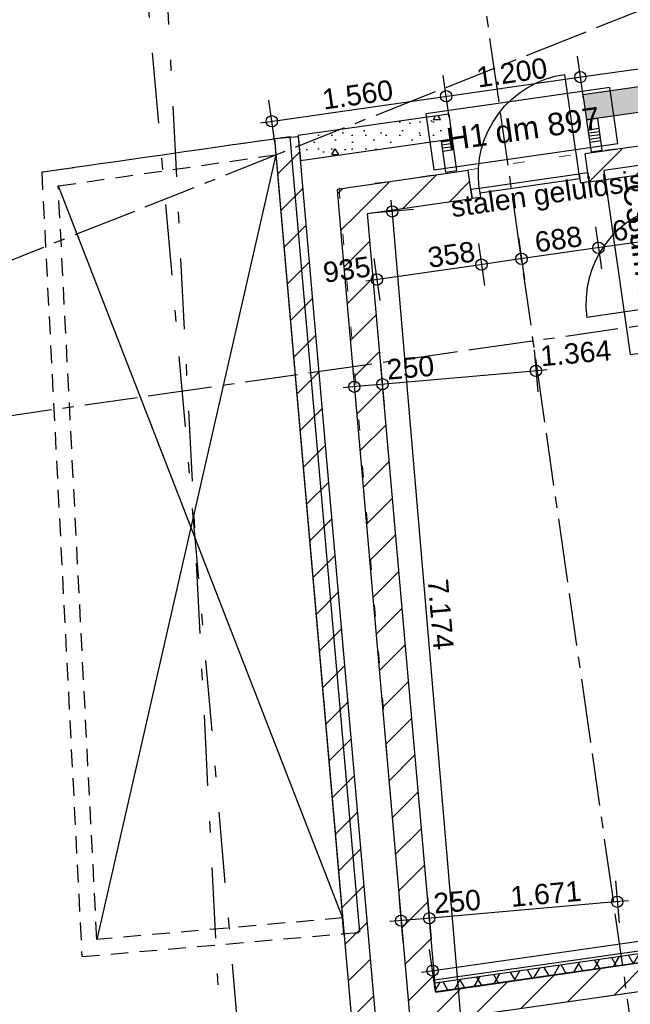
# Model space of a CAD drawing. Extents: x 856 to 5197, y -207 to 263.
# Tile 156 of 225: x 1073.47 to 1078.88, y 13.36 to 22.08. Entities that reach past the tile are written whole.
import ezdxf

# ---------------------------------------------------------------- set-up
doc = ezdxf.new("R2010")
doc.units = 0
doc.header["$MEASUREMENT"] = 0
for name, pattern in [('B0302', [1.251, 0.626, -0.3125, 0, -0.3125]), ('B0602', [0.3125, 0, -0.3125]), ('B0701', [0.23412, 0.156, -0.07812]), ('B0805', [1.366667, 0.566667, -0.1, 0.033333, -0.1, 0.466667, -0.1])]:
    doc.linetypes.add(name, pattern=pattern)
for name, color, linetype in [('00 BEBOUWING', 7, 'Continuous'), ('21 Buitenwanden', 7, 'Continuous'), ('22 Constr Binnenwanden', 7, 'Continuous'), ('22 Niet Constr Binnenwanden', 7, 'Continuous'), ('23 Vloeren', 7, 'Continuous'), ('99 Aankleding 2D tek', 7, 'Continuous'), ('A Lijn doorsnede', 7, 'Continuous'), ('A Stramien', 7, 'Continuous'), ('Door Markers', 7, 'Continuous'), ('T Tekst algemeen', 7, 'Continuous'), ('T Tekst_dim 1_ 100', 7, 'Continuous')]:
    doc.layers.add(name, color=color, linetype=linetype)
doc.styles.add('GENERATED_STYLE_3', font='Arial')
doc.styles.get("Standard").update_dxf_attribs({"font": 'txt', "bigfont": 'BIGFONT.SHX'})
doc.dimstyles.new('GENERATED_STYLE__1', dxfattribs={"dimtxt": 0.18, "dimasz": 0.19, "dimexe": 0.18, "dimexo": 0, "dimgap": 0.09, "dimtad": 1, "dimdec": 0, "dimlfac": 1000, "dimzin": 0, "dimdsep": 46, "dimtxsty": 'Standard', "dimblk": 'ARROWHEAD_7', "dimblk1": 'ARROWHEAD_7', "dimblk2": 'ARROWHEAD_7', "dimcen": 0.09, "dimclrd": 7, "dimclre": 7, "dimclrt": 7, "dimadec": 1, "dimazin": 0, "dimtfac": 1, "dimtdec": 4, "dimtmove": 0, "dimatfit": 3, "dimfxl": 0, "dimtolj": 1, "dimtzin": 0, "dimarcsym": 0})
doc.dimstyles.new('GENERATED_STYLE__4', dxfattribs={"dimtxt": 0.18, "dimasz": 0.19, "dimexe": 0.18, "dimexo": 0.04, "dimgap": 0.09, "dimtad": 1, "dimtih": 1, "dimtoh": 1, "dimdec": 0, "dimzin": 0, "dimdsep": 46, "dimtxsty": 'Standard', "dimblk": 'ARROWHEAD_9', "dimblk1": 'ARROWHEAD_9', "dimblk2": 'ARROWHEAD_9', "dimcen": 0.09, "dimclrd": 7, "dimclre": 7, "dimclrt": 7, "dimadec": 1, "dimazin": 0, "dimtfac": 1, "dimtdec": 4, "dimtmove": 0, "dimatfit": 3, "dimfxl": 0, "dimtolj": 1, "dimtzin": 0, "dimarcsym": 0})
doc.dimstyles.new('GENERATED_STYLE__5', dxfattribs={"dimtxt": 0.25, "dimasz": 0.19, "dimexe": 0.18, "dimexo": 0, "dimgap": 0.09, "dimtad": 1, "dimdec": 0, "dimlfac": 1000, "dimzin": 0, "dimdsep": 46, "dimtxsty": 'Standard', "dimblk": 'ARROWHEAD_7', "dimblk1": 'ARROWHEAD_7', "dimblk2": 'ARROWHEAD_7', "dimcen": 0.09, "dimclrd": 7, "dimclre": 7, "dimclrt": 7, "dimadec": 1, "dimazin": 0, "dimtfac": 1, "dimtdec": 4, "dimtmove": 0, "dimatfit": 3, "dimfxl": 0, "dimtolj": 1, "dimtzin": 0, "dimarcsym": 0})
pattern_1 = [(45, (988.21373, 0), (-0.1767767, 0.1767767), [])]
pattern_2 = [(0, (988.21373, 0), (0, 0.6235383), [0.06, -0.3]), (0, (988.39373, 0.3118), (0, 0.6235383), [0.06, -0.3]), (60, (988.21373, 0), (-0.54, 0.311769), [0.06, -0.3]), (60, (988.57373, 0), (-0.54, 0.311769), [0.06, -0.3]), (120, (988.27373, 0), (0.54, 0.311769), [0.06, -0.3]), (120, (988.63373, 0), (0.54, 0.311769), [0.06, -0.3]), (0, (988.21373, 0.06), (0, 0.12), [0, -0.12, 0, -0.18]), (45, (988.27373, 0.06), (-0.08485282, 0.08485282), [0, -0.09, 0, -0.15])]

# ---------------------------------------------------------------- blocks, each defined once
blk = doc.blocks.new('*X121', base_point=(988.2137, 0))
at = {"layer": '22 Niet Constr Binnenwanden', "linetype": 'Continuous'}
for p, q in [((1077.2024, 21.002), (1077.3014, 21.0162)), ((1077.2063, 20.9748), (1077.3053, 20.989)), ((1077.2102, 20.9477), (1077.3092, 20.9618)), ((1077.2141, 20.9205), (1077.3131, 20.9347))]:
    blk.add_line(p, q, dxfattribs=at)
blk = doc.blocks.new('WALL_133_3', base_point=(1077.34, 20.7466))
at = {"layer": '22 Niet Constr Binnenwanden', "linetype": 'Continuous'}
for p, q in [((1077.3005, 21.0228), (1077.2015, 21.0087)), ((1077.2015, 21.0087), (1077.241, 20.7324)), ((1077.34, 20.7466), (1077.3005, 21.0228)), ((1077.241, 20.7324), (1077.34, 20.7466))]:
    blk.add_line(p, q, dxfattribs=at)
at = {"layer": '22 Niet Constr Binnenwanden'}
blk.add_blockref('*X121', (988.2137, 0), dxfattribs=at)
blk = doc.blocks.new('*X123', base_point=(988.2137, 0))
at = {"layer": '22 Niet Constr Binnenwanden', "linetype": 'Continuous'}
for p, q in [((1078.6, 21.1189), (1078.5036, 21.1051)), ((1078.5036, 21.1051), (1078.501, 21.1047)), ((1078.5075, 21.0779), (1078.5049, 21.0775)), ((1078.6039, 21.0917), (1078.5075, 21.0779)), ((1078.5114, 21.0508), (1078.5088, 21.0504)), ((1078.6078, 21.0646), (1078.5114, 21.0508)), ((1078.5153, 21.0236), (1078.5127, 21.0232)), ((1078.6116, 21.0374), (1078.5153, 21.0236)), ((1078.5192, 20.9965), (1078.5165, 20.9961)), ((1078.6155, 21.0102), (1078.5192, 20.9965))]:
    blk.add_line(p, q, dxfattribs=at)
blk = doc.blocks.new('WALL_136_3', base_point=(1078.4882, 21.1943))
at = {"layer": '22 Niet Constr Binnenwanden', "linetype": 'Continuous'}
for p, q in [((1078.5872, 21.2085), (1078.4882, 21.1943)), ((1078.6275, 20.9269), (1078.5872, 21.2085)), ((1078.4882, 21.1943), (1078.5285, 20.9127)), ((1078.5285, 20.9127), (1078.6275, 20.9269))]:
    blk.add_line(p, q, dxfattribs=at)
at = {"layer": '22 Niet Constr Binnenwanden'}
blk.add_blockref('*X123', (988.2137, 0), dxfattribs=at)
blk = doc.blocks.new('SLAB_27_3', base_point=(1076.9266, 13.1847))
at = {"layer": '23 Vloeren', "color": 255, "linetype": 'B0602', "lineweight": 0, "flags": 128}
blk.add_lwpolyline([(1076.9266, 13.1847), (1085.1067, 14.3554), (1084.0555, 21.6998), (1076.2973, 20.5895)], close=True, dxfattribs=at)
blk = doc.blocks.new('WALL_231_3', base_point=(1074.1531, 13.9354))
at = {"layer": '21 Buitenwanden', "linetype": 'B0701'}
for p, q in [((1076.3288, 14.1259), (1074.1531, 13.9354)), ((1074.0207, 13.7832), (1076.4805, 13.9987))]:
    blk.add_line(p, q, dxfattribs=at)
blk = doc.blocks.new('WALL_235_3', base_point=(1076.3288, 14.1259))
at = {"layer": '21 Buitenwanden', "linetype": 'Continuous'}
for p, q in [((1076.4805, 13.9987), (1075.8632, 21.0466)), ((1075.7367, 20.887), (1076.3288, 14.1259))]:
    blk.add_line(p, q, dxfattribs=at)
blk = doc.blocks.new('WALL_555_3', base_point=(1075.7367, 20.887))
at = {"layer": '21 Buitenwanden', "linetype": 'B0701'}
for p, q in [((1075.8632, 21.0466), (1073.6648, 20.7319)), ((1073.8111, 20.6115), (1075.7367, 20.887))]:
    blk.add_line(p, q, dxfattribs=at)
blk = doc.blocks.new('WALL_246_3', base_point=(1073.8111, 20.6115))
at = {"layer": '21 Buitenwanden', "linetype": 'B0701'}
for p, q in [((1073.6648, 20.7319), (1074.0207, 13.7832)), ((1074.1531, 13.9354), (1073.8111, 20.6115))]:
    blk.add_line(p, q, dxfattribs=at)
blk = doc.blocks.new('WALL_524_3', base_point=(1075.7244, 21.0277))
at = {"layer": '22 Constr Binnenwanden', "linetype": 'Continuous'}
h = blk.add_hatch(dxfattribs=at)
h.set_pattern_fill('10_Kalkzandsteen_0003', color=256, style=0, pattern_type=2)
h.set_pattern_definition(pattern_1)
h.paths.add_polyline_path([(1075.7244, 21.0277), (1077.3576, 2.3783), (1077.5724, 2.3783), (1075.9375, 21.0463)], flags=0)
for p, q in [((1075.9375, 21.0463), (1075.7244, 21.0277)), ((1075.7244, 21.0277), (1077.3576, 2.3783)), ((1077.5724, 2.3783), (1075.9375, 21.0463))]:
    blk.add_line(p, q, dxfattribs=at)
blk = doc.blocks.new('WALL_288_3', base_point=(1077.1747, 13.2204))
at = {"layer": '22 Constr Binnenwanden', "linetype": 'Continuous'}
h = blk.add_hatch(dxfattribs=at)
h.set_pattern_fill('10_Kalkzandsteen_0003', color=256, style=0, pattern_type=2)
h.set_pattern_definition(pattern_1)
h.paths.add_polyline_path([(1076.2795, 20.5809), (1076.3013, 20.3314), (1076.5491, 20.3669)], flags=0)
h = blk.add_hatch(dxfattribs=at)
h.set_pattern_fill('10_Kalkzandsteen_0003', color=256, style=0, pattern_type=2)
h.set_pattern_definition(pattern_1)
h.paths.add_polyline_path([(1076.3013, 20.3314), (1076.9256, 13.1986), (1077.1747, 13.2204), (1076.5491, 20.3669)], flags=0)
for p, q in [((1076.2795, 20.5809), (1076.3013, 20.3314)), ((1076.3013, 20.3314), (1076.9256, 13.1986)), ((1077.1528, 13.4699), (1076.5491, 20.3669)), ((1077.1747, 13.2204), (1076.9256, 13.1986))]:
    blk.add_line(p, q, dxfattribs=at)
blk = doc.blocks.new('*X353', base_point=(988.2137, 0))
at = {"layer": '22 Niet Constr Binnenwanden', "linetype": 'Continuous'}
for p, q in [((1079.2026, 20.7098), (1079.2792, 20.7208)), ((1079.2065, 20.6827), (1079.2831, 20.6936)), ((1079.2792, 20.7208), (1079.3016, 20.724)), ((1079.2831, 20.6936), (1079.3055, 20.6968)), ((1079.2104, 20.6555), (1079.287, 20.6665)), ((1079.2143, 20.6284), (1079.2909, 20.6393)), ((1079.2181, 20.6012), (1079.2947, 20.6122)), ((1079.287, 20.6665), (1079.3094, 20.6697)), ((1079.2909, 20.6393), (1079.3132, 20.6425)), ((1079.2947, 20.6122), (1079.3171, 20.6154))]:
    blk.add_line(p, q, dxfattribs=at)
blk = doc.blocks.new('*X354', base_point=(988.2137, 0))
at = {"layer": '22 Niet Constr Binnenwanden', "linetype": 'Continuous'}
for p, q in [((1079.3765, 19.4948), (1079.4531, 19.5057)), ((1079.3804, 19.4676), (1079.457, 19.4786)), ((1079.4531, 19.5057), (1079.4755, 19.509)), ((1079.457, 19.4786), (1079.4794, 19.4818)), ((1079.4609, 19.4514), (1079.4833, 19.4546)), ((1079.3843, 19.4405), (1079.4609, 19.4514)), ((1079.3882, 19.4133), (1079.4648, 19.4243)), ((1079.4648, 19.4243), (1079.4871, 19.4275)), ((1079.4151, 19.225), (1079.4917, 19.2359)), ((1079.419, 19.1978), (1079.4956, 19.2088)), ((1079.4917, 19.2359), (1079.5141, 19.2391)), ((1079.4956, 19.2088), (1079.518, 19.212)), ((1079.4229, 19.1707), (1079.4995, 19.1816)), ((1079.4268, 19.1435), (1079.5034, 19.1545)), ((1079.4307, 19.1163), (1079.4698, 19.1219)), ((1079.4995, 19.1816), (1079.5219, 19.1848)), ((1079.5034, 19.1545), (1079.5167, 19.1564))]:
    blk.add_line(p, q, dxfattribs=at)
blk = doc.blocks.new('D1a bi h 11_16', base_point=(988.2137, 0))
at = {"layer": '22 Niet Constr Binnenwanden', "linetype": 'Continuous'}
for p, q in [((987.7717, -0.001), (987.7717, 0.883)), ((987.7047, 0), (987.7047, -0.114)), ((987.7047, 0), (987.7717, 0)), ((987.7047, 0), (987.7047, -0.114)), ((987.7717, 0), (987.7717, -0.114)), ((988.6557, 0), (988.7227, 0)), ((988.6557, 0), (988.6557, -0.114)), ((988.7227, 0), (988.7227, -0.114)), ((988.7227, 0), (988.7227, -0.114)), ((987.7717, -0.001), (988.6557, -0.001)), ((987.7717, -0.04), (987.7717, -0.001)), ((988.6557, -0.04), (987.7717, -0.04)), ((988.6557, -0.001), (988.6557, -0.04)), ((987.7047, -0.114), (987.7717, -0.114)), ((988.6557, -0.114), (988.7227, -0.114))]:
    blk.add_line(p, q, dxfattribs=at)
blk.add_arc((987.7717, -0.001), 0.884, 0, 90, dxfattribs=at)
blk = doc.blocks.new('D Marker 11_31', base_point=(988.2137, 0))
at = {"layer": 'Door Markers', "linetype": 'Continuous'}
for p, q in [((989.037, 0.55), (987.3905, 0.55)), ((987.3905, 0.55), (987.3905, 0.05)), ((989.037, 0.05), (989.037, 0.55)), ((987.3905, 0.05), (989.037, 0.05))]:
    blk.add_line(p, q, dxfattribs=at)
at = {"layer": 'Door Markers', "linetype": 'Continuous', "insert": (988.8846, 0.4071), "char_height": 0.2, "attachment_point": 7, "rotation": 180, "style": 'GENERATED_STYLE_3'}
blk.add_mtext('{C3 dm 884}', dxfattribs=at)
blk = doc.blocks.new('WALL_135_3', base_point=(1079.5251, 19.1625))
at = {"layer": '22 Niet Constr Binnenwanden', "linetype": 'Continuous'}
for p, q in [((1079.2964, 20.7601), (1079.1974, 20.7459)), ((1079.1974, 20.7459), (1079.2307, 20.5136)), ((1079.3297, 20.5278), (1079.2964, 20.7601)), ((1079.3297, 20.5278), (1079.2307, 20.5136)), ((1079.4739, 19.52), (1079.3749, 19.5059)), ((1079.3749, 19.5059), (1079.4337, 19.0954)), ((1079.5251, 19.1625), (1079.4739, 19.52))]:
    blk.add_line(p, q, dxfattribs=at)
for p in [(1079.2307, 20.5136), (1079.3749, 19.5059)]:
    blk.add_point(p, dxfattribs=at)
at = {"layer": '22 Niet Constr Binnenwanden'}
for name in ['*X353', '*X354']:
    blk.add_blockref(name, (988.2137, 0), dxfattribs=at)
at = {"layer": '22 Niet Constr Binnenwanden', "linetype": 'Continuous', "rotation": 98.14500452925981}
blk.add_blockref('D1a bi h 11_16', (1079.3028, 20.0097), dxfattribs=at)
at = {"layer": 'Door Markers', "linetype": 'Continuous', "rotation": 98.14500452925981}
blk.add_blockref('D Marker 11_31', (1079.3028, 20.0097), dxfattribs=at)
blk = doc.blocks.new('WALL_187_3', base_point=(1084.8237, 14.5677))
at = {"layer": '22 Constr Binnenwanden', "linetype": 'Continuous'}
h = blk.add_hatch(dxfattribs=at)
h.set_pattern_fill('10_Kalkzandsteen_0003', color=256, style=0, pattern_type=2)
h.set_pattern_definition(pattern_1)
h.paths.add_polyline_path([(1084.8237, 14.5677), (1077.1528, 13.4699), (1077.1747, 13.2204), (1084.8591, 14.3203)], flags=0)
for p, q in [((1084.8237, 14.5677), (1077.1528, 13.4699)), ((1077.1747, 13.2204), (1084.8591, 14.3203))]:
    blk.add_line(p, q, dxfattribs=at)
blk = doc.blocks.new('WALL_236_3', base_point=(1075.7244, 21.0267))
at = {"layer": '21 Buitenwanden', "linetype": 'B0701'}
for p, q in [((1075.7244, 21.0267), (1073.6648, 20.7319)), ((1075.7244, 21.0267), (1075.7367, 20.887)), ((1073.8111, 20.6115), (1075.7367, 20.887))]:
    blk.add_line(p, q, dxfattribs=at)
blk = doc.blocks.new('WALL_234_3', base_point=(1073.6648, 20.7319))
at = {"layer": '21 Buitenwanden', "linetype": 'B0701'}
for p, q in [((1073.6648, 20.7319), (1074.0207, 13.7832)), ((1074.1531, 13.9354), (1073.8111, 20.6115))]:
    blk.add_line(p, q, dxfattribs=at)
blk = doc.blocks.new('WALL_233_3', base_point=(1074.0207, 13.7832))
at = {"layer": '21 Buitenwanden', "linetype": 'B0701'}
for p, q in [((1076.3288, 14.1259), (1074.1531, 13.9354)), ((1076.341, 13.9864), (1076.3288, 14.1259)), ((1074.0207, 13.7832), (1076.341, 13.9864))]:
    blk.add_line(p, q, dxfattribs=at)
blk = doc.blocks.new('*D744', base_point=(988.2137, 0))
at = {"layer": 'T Tekst_dim 1_ 100', "linetype": 'Continuous'}
for p, q in [((1075.7514, 21.1916), (1077.2952, 21.4126)), ((1075.7285, 20.9989), (1075.6753, 21.3701)), ((1075.6029, 21.1703), (1075.7514, 21.1916))]:
    blk.add_line(p, q, dxfattribs=at)
blk.add_circle((1075.7019, 21.1845), 0.05, dxfattribs=at)
at = {"layer": 'T Tekst_dim 1_ 100', "insert": (1076.1374, 21.4651), "char_height": 0.18, "attachment_point": 1, "rotation": 8.14595, "style": 'GENERATED_STYLE_3'}
blk.add_mtext('{1.560}', dxfattribs=at)
blk = doc.blocks.new('ARROWHEAD_7')
at = {"color": 0, "linetype": 'Continuous', "lineweight": 0}
for p, q in [((0, 0), (-1, 0)), ((-0.25, 0), (0.25, 0)), ((0, -0.25), (0, 0.25))]:
    blk.add_line(p, q, dxfattribs=at)
blk.add_circle((0, 0), 0.25, dxfattribs=at)
blk = doc.blocks.new('*D745', base_point=(988.2137, 0))
at = {"layer": 'T Tekst_dim 1_ 100', "linetype": 'Continuous'}
for p, q in [((1077.2723, 21.2199), (1077.2191, 21.5911)), ((1077.2952, 21.4126), (1078.4831, 21.5826)), ((1075.7514, 21.1916), (1077.2952, 21.4126))]:
    blk.add_line(p, q, dxfattribs=at)
blk.add_circle((1077.2457, 21.4055), 0.05, dxfattribs=at)
at = {"layer": 'T Tekst_dim 1_ 100', "insert": (1077.5033, 21.6606), "char_height": 0.18, "attachment_point": 1, "rotation": 8.14595, "style": 'GENERATED_STYLE_3'}
blk.add_mtext('{1.200}', dxfattribs=at)
blk = doc.blocks.new('*D746', base_point=(988.2137, 0))
at = {"layer": 'T Tekst_dim 1_ 100', "linetype": 'Continuous'}
for p, q in [((1087.0455, 22.6188), (1086.9923, 22.99)), ((1078.4831, 21.5826), (1086.9694, 22.7973)), ((1086.9694, 22.7973), (1087.1179, 22.8186)), ((1078.4602, 21.3899), (1078.407, 21.7611)), ((1077.2952, 21.4126), (1078.4831, 21.5826))]:
    blk.add_line(p, q, dxfattribs=at)
for centre in [(1087.0189, 22.8044), (1078.4336, 21.5755)]:
    blk.add_circle(centre, 0.05, dxfattribs=at)
at = {"layer": 'T Tekst_dim 1_ 100', "insert": (1082.3899, 22.36), "char_height": 0.18, "attachment_point": 1, "rotation": 8.14595, "style": 'GENERATED_STYLE_3'}
blk.add_mtext('{8.673}', dxfattribs=at)
blk = doc.blocks.new('*D747', base_point=(988.2137, 0))
at = {"layer": 'T Tekst_dim 1_ 100', "linetype": 'Continuous'}
for p, q in [((1076.7725, 20.3357), (1076.7598, 20.4852)), ((1076.9551, 20.4014), (1076.5814, 20.3696)), ((1077.3714, 13.2873), (1076.7725, 20.3357)), ((1077.3841, 13.1379), (1077.3714, 13.2873)), ((1077.5625, 13.2534), (1077.1888, 13.2216))]:
    blk.add_line(p, q, dxfattribs=at)
for centre in [(1076.7682, 20.3855), (1077.3756, 13.2375)]:
    blk.add_circle(centre, 0.05, dxfattribs=at)
at = {"layer": 'T Tekst_dim 1_ 100', "insert": (1077.261, 17.1376), "char_height": 0.18, "attachment_point": 1, "rotation": 274.85689, "style": 'GENERATED_STYLE_3'}
blk.add_mtext('{7.174}', dxfattribs=at)
blk = doc.blocks.new('*D816', base_point=(988.2137, 0))
at = {"layer": 'T Tekst_dim 1_ 100', "linetype": 'Continuous'}
for p, q in [((1078.024, 19.1598), (1078.0567, 18.7862)), ((1076.6652, 19.0408), (1076.6979, 18.6673)), ((1077.9906, 18.9686), (1076.6318, 18.8497)), ((1078.14, 18.9817), (1077.9906, 18.9686))]:
    blk.add_line(p, q, dxfattribs=at)
for centre in [(1078.0404, 18.973), (1076.6816, 18.854)]:
    blk.add_circle(centre, 0.05, dxfattribs=at)
at = {"layer": 'T Tekst_dim 1_ 100', "char_height": 0.18, "attachment_point": 1, "rotation": 5.00231, "style": 'GENERATED_STYLE_3'}
for s, insert in [('{1.364}', (1078.0714, 19.1925)), ('{250}', (1076.7125, 19.0736))]:
    blk.add_mtext(s, dxfattribs=dict(at, insert=insert))
blk = doc.blocks.new('*D817', base_point=(988.2137, 0))
at = {"layer": 'T Tekst_dim 1_ 100', "linetype": 'Continuous'}
for p, q in [((1076.4162, 19.019), (1076.4489, 18.6455)), ((1077.9906, 18.9686), (1076.6318, 18.8497)), ((1076.6318, 18.8497), (1076.4823, 18.8366)), ((1076.4823, 18.8366), (1076.3329, 18.8235))]:
    blk.add_line(p, q, dxfattribs=at)
blk.add_circle((1076.4325, 18.8322), 0.05, dxfattribs=at)
blk = doc.blocks.new('*D818', base_point=(988.2137, 0))
at = {"layer": 'T Tekst_dim 1_ 100', "linetype": 'Continuous'}
for p, q in [((1078.7436, 14.4561), (1078.7763, 14.0825)), ((1077.0793, 14.3104), (1077.112, 13.9368)), ((1078.7101, 14.2649), (1077.0458, 14.1192)), ((1078.8595, 14.278), (1078.7101, 14.2649))]:
    blk.add_line(p, q, dxfattribs=at)
blk.add_circle((1078.7599, 14.2693), 0.05, dxfattribs=at)
at = {"layer": 'T Tekst_dim 1_ 100', "char_height": 0.18, "attachment_point": 1, "rotation": 5.00231, "style": 'GENERATED_STYLE_3'}
for s, insert in [('{1.671}', (1077.8064, 14.4026)), ('{250}', (1077.1266, 14.3431))]:
    blk.add_mtext(s, dxfattribs=dict(at, insert=insert))
blk = doc.blocks.new('*D819', base_point=(988.2137, 0))
at = {"layer": 'T Tekst_dim 1_ 100', "linetype": 'Continuous'}
for p, q in [((1077.0793, 14.3104), (1077.112, 13.9368)), ((1076.8302, 14.2886), (1076.8629, 13.915)), ((1078.7101, 14.2649), (1077.0458, 14.1192)), ((1076.8964, 14.1062), (1076.7469, 14.0931)), ((1077.0458, 14.1192), (1076.8964, 14.1062))]:
    blk.add_line(p, q, dxfattribs=at)
for centre in [(1076.8466, 14.1018), (1077.0956, 14.1236)]:
    blk.add_circle(centre, 0.05, dxfattribs=at)
blk = doc.blocks.new('*D850', base_point=(988.2137, 0))
at = {"layer": 'T Tekst_dim 1_ 100', "linetype": 'Continuous'}
for p, q in [((1079.2492, 23.4934), (1079.1597, 23.384)), ((1079.2492, 23.4934), (1079.3587, 23.4039)), ((1079.3587, 23.4039), (1079.1597, 23.384)), ((1079.3832, 22.441), (1079.57, 22.5124)), ((1079.5123, 22.3833), (1079.57, 22.5124)), ((1079.5123, 22.3833), (1079.3832, 22.441))]:
    blk.add_line(p, q, dxfattribs=at)
blk.add_arc((1083.1706, 23.8365), 3.9363, 186.45561, 200.20939, dxfattribs=at)
at = {"layer": 'T Tekst_dim 1_ 100', "insert": (1078.586, 22.9773), "char_height": 0.18, "attachment_point": 1, "style": 'GENERATED_STYLE_3'}
blk.add_mtext('{16,7°}', dxfattribs=at)
blk = doc.blocks.new('ARROWHEAD_9')
at = {"color": 0, "linetype": 'Continuous', "lineweight": 0}
blk.add_line((0, 0), (-1, 0), dxfattribs=at)
at = {"color": 0, "linetype": 'Continuous', "lineweight": 0, "flags": 128}
blk.add_lwpolyline([(-0.525, 0.525), (0, 0), (-0.525, -0.525)], close=True, dxfattribs=at)
blk = doc.blocks.new('CUTPLANE_3_3', base_point=(1076.8644, -3.5558))
at = {"layer": 'A Lijn doorsnede', "linetype": 'B0302'}
blk.add_line((1076.8209, -3.0577), (1073.1705, 38.6661), dxfattribs=at)
blk = doc.blocks.new('CUTPLANE_7_3', base_point=(1075.9916, -1.3943))
at = {"layer": 'A Lijn doorsnede', "linetype": 'B0302'}
blk.add_line((1075.9661, -0.8949), (1074.5271, 27.1949), dxfattribs=at)
blk = doc.blocks.new('SLAB_160_3', base_point=(1010.4516, 14.6048))
at = {"layer": '00 BEBOUWING', "linetype": 'Continuous', "lineweight": 0}
h = blk.add_hatch(dxfattribs=at)
h.set_pattern_fill('Lijnen_horz_300_0003', color=252, style=0, pattern_type=2)
h.set_pattern_definition([(-68.47284, (1053.013, 34.02567), (0.2391415, 0.181139), [])])
h.paths.add_polyline_path([(1010.4516, 14.6048, 0.021087), (1019.1029, 17.3085, 0.018844), (1027.3444, 20.5414, 0.019457), (1033.0616, 23.2979, 0.021053), (1039.4137, 27.0746, 0.012604), (1046.3543, 31.8857, -0.005224), (1050.1735, 34.6054, -0.015709), (1054.097, 37.1588, -0.038118), (1061.6023, 40.9168, -0.060138), (1075.6175, 44.7996, -0.027771), (1082.1049, 45.4073, -0.017728), (1088.5517, 45.3966, -0.015048), (1100.786, 44.6195), (1100.9421, 47.4771, -0.022245), (1086.1565, 48.8689, 0.006434), (1082.1656, 49.3791, 0.019419), (1078.1682, 49.6816, 0.081773), (1066.3683, 48.06, 0.039967), (1059.8662, 45.4945, 0.035037), (1053.779, 41.9653, 0.020762), (1050.0167, 39.1669, 0.006842), (1046.4838, 36.2201, -0.007032), (1042.8961, 33.229, -0.014424), (1039.6808, 30.7964, -0.02836), (1033.5233, 26.9106, -0.018437), (1028.5024, 24.4015, -0.018164), (1019.9034, 20.8364, -0.019729), (1010.7526, 17.7467)], flags=0)
blk = doc.blocks.new('D1a bi h 11_29', base_point=(988.2137, 0))
at = {"layer": '22 Niet Constr Binnenwanden', "linetype": 'Continuous'}
for p, q in [((987.7667, -0.001), (987.7667, 0.893)), ((987.6907, 0), (987.6907, -0.08)), ((987.6907, 0), (987.7577, 0)), ((987.6907, -0.08), (987.6907, 0)), ((987.7667, 0), (987.7667, -0.08)), ((988.6607, 0), (988.7367, 0)), ((988.6607, 0), (988.6607, -0.08)), ((988.7367, 0), (988.7367, -0.08)), ((988.7367, -0.08), (988.7367, 0)), ((987.6907, -0.08), (987.7577, -0.08)), ((987.7667, -0.001), (988.6607, -0.001)), ((987.7667, -0.04), (987.7667, -0.001)), ((988.6607, -0.04), (987.7667, -0.04)), ((988.6607, -0.001), (988.6607, -0.04)), ((988.6607, -0.08), (988.7367, -0.08))]:
    blk.add_line(p, q, dxfattribs=at)
blk.add_arc((987.7667, -0.001), 0.894, 0, 90, dxfattribs=at)
blk = doc.blocks.new('D Marker 11_47', base_point=(988.2137, 0))
at = {"layer": 'Door Markers', "linetype": 'Continuous'}
for p, q in [((987.3905, -0.3), (987.3905, -0.8)), ((989.037, -0.3), (987.3905, -0.3)), ((989.037, -0.8), (989.037, -0.3)), ((987.3905, -0.8), (989.037, -0.8))]:
    blk.add_line(p, q, dxfattribs=at)
at = {"layer": 'Door Markers', "linetype": 'Continuous', "insert": (988.8846, -0.4456), "char_height": 0.2, "attachment_point": 7, "rotation": 180, "style": 'GENERATED_STYLE_3'}
blk.add_mtext('{H1 dm 897}', dxfattribs=at)
blk = doc.blocks.new('WALL_218_3', base_point=(1083.8443, 21.411))
at = {"layer": '22 Niet Constr Binnenwanden', "linetype": 'Continuous'}
h = blk.add_hatch(dxfattribs=at)
h.set_pattern_fill('10_Kalkzandsteen_0003', color=256, style=0, pattern_type=2)
h.set_pattern_definition(pattern_1)
h.paths.add_polyline_path([(1083.8089, 21.6585), (1078.475, 20.8951), (1078.5104, 20.6476), (1083.8443, 21.411)], flags=0)
h = blk.add_hatch(dxfattribs=at)
h.set_pattern_fill('10_Kalkzandsteen_0003', color=256, style=0, pattern_type=2)
h.set_pattern_definition(pattern_1)
h.paths.add_polyline_path([(1084.0564, 21.6939), (1083.8089, 21.6585), (1083.8443, 21.411)], flags=0)
h = blk.add_hatch(dxfattribs=at)
h.set_pattern_fill('10_Kalkzandsteen_0003', color=256, style=0, pattern_type=2)
h.set_pattern_definition(pattern_1)
h.paths.add_polyline_path([(1076.5273, 20.6163), (1076.5491, 20.3669), (1077.475, 20.4994), (1077.4395, 20.7469)], flags=0)
h = blk.add_hatch(dxfattribs=at)
h.set_pattern_fill('10_Kalkzandsteen_0003', color=256, style=0, pattern_type=2)
h.set_pattern_definition(pattern_1)
h.paths.add_polyline_path([(1076.5273, 20.6163), (1076.2795, 20.5809), (1076.5491, 20.3669)], flags=0)
for p, q in [((1084.0564, 21.6939), (1078.475, 20.8951)), ((1078.5104, 20.6476), (1083.8443, 21.411)), ((1078.5104, 20.6476), (1078.475, 20.8951)), ((1077.4395, 20.7469), (1076.2795, 20.5809)), ((1077.475, 20.4994), (1077.4395, 20.7469)), ((1076.5491, 20.3669), (1077.475, 20.4994))]:
    blk.add_line(p, q, dxfattribs=at)
at = {"layer": '22 Niet Constr Binnenwanden', "linetype": 'Continuous', "xscale": -0.9999999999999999, "rotation": 8.145008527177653}
blk.add_blockref('D1a bi h 11_29', (1077.9813, 20.6527), dxfattribs=at)
at = {"layer": 'Door Markers', "linetype": 'Continuous', "rotation": 188.1450085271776}
blk.add_blockref('D Marker 11_47', (1077.9927, 20.5735), dxfattribs=at)
blk = doc.blocks.new('Dorpel en latei binnen 11_4', base_point=(988.2137, 0))
at = {"layer": '22 Constr Binnenwanden', "linetype": 'Continuous'}
for p in [(987.6137, 0), (988.8137, 0)]:
    blk.add_point(p, dxfattribs=at)
blk = doc.blocks.new('WALL_237_3', base_point=(1087.1405, 22.6606))
at = {"layer": '22 Constr Binnenwanden', "linetype": 'Continuous'}
h = blk.add_hatch(dxfattribs=at)
h.set_pattern_fill('11_Constructie_beton_0003', color=256, style=0, pattern_type=2)
h.set_pattern_definition(pattern_2)
h.paths.add_polyline_path([(1087.1405, 22.6606), (1078.4561, 21.4177), (1078.4873, 21.1999), (1086.9539, 22.4117)], flags=0)
h = blk.add_hatch(dxfattribs=at)
h.set_pattern_fill('11_Constructie_beton_0003', color=256, style=0, pattern_type=2)
h.set_pattern_definition(pattern_2)
h.paths.add_polyline_path([(1077.2682, 21.2477), (1075.9366, 21.0571), (1075.9558, 20.8376), (1077.2994, 21.0299)], flags=0)
for p, q in [((1087.1405, 22.6606), (1078.4561, 21.4177)), ((1078.4873, 21.1999), (1084.3108, 22.0334)), ((1078.4561, 21.4177), (1078.4873, 21.1999)), ((1077.2682, 21.2477), (1075.9366, 21.0571)), ((1077.2682, 21.2477), (1077.2994, 21.0299)), ((1075.9366, 21.0571), (1075.9558, 20.8376)), ((1075.9558, 20.8376), (1077.2994, 21.0299))]:
    blk.add_line(p, q, dxfattribs=at)
at = {"layer": '22 Constr Binnenwanden', "linetype": 'Continuous', "rotation": 8.145008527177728}
blk.add_blockref('Dorpel en latei binnen 11_4', (1077.865, 21.3129), dxfattribs=at)
blk = doc.blocks.new('WALL_615_3', base_point=(1077.1529, 13.4696))
at = {"layer": '22 Niet Constr Binnenwanden', "linetype": 'Continuous'}
h = blk.add_hatch(dxfattribs=at)
h.set_pattern_fill('13_Isolatie_140_0003', color=256, style=0, pattern_type=2)
h.set_pattern_definition([(60, (988.21373, 0), (-0.12124356, 0.07), []), (120, (988.21373, 0), (0.12124356, 0.07), [])])
h.paths.add_polyline_path([(1077.1529, 13.4696), (1084.8238, 14.5675), (1084.8124, 14.6467), (1077.1459, 13.5494)], flags=0)
for p, q in [((1084.8089, 14.6714), (1077.1437, 13.5744)), ((1084.8124, 14.6467), (1084.8089, 14.6714)), ((1084.8124, 14.6467), (1077.1459, 13.5494)), ((1084.8238, 14.5675), (1084.8124, 14.6467)), ((1077.1529, 13.4696), (1084.8238, 14.5675)), ((1077.1459, 13.5494), (1077.1437, 13.5744)), ((1077.1529, 13.4696), (1077.1459, 13.5494))]:
    blk.add_line(p, q, dxfattribs=at)
blk = doc.blocks.new('*D1048', base_point=(988.2137, 0))
at = {"layer": 'A Stramien', "linetype": 'Continuous'}
for p, q in [((1063.891, 34.4087), (1063.7526, 34.7573)), ((1057.1769, 31.9434), (1063.7753, 34.5645)), ((1063.7753, 34.5645), (1063.9147, 34.6199)), ((1057.1996, 31.7507), (1057.0612, 32.0992)), ((1053.8312, 30.6143), (1057.1769, 31.9434))]:
    blk.add_line(p, q, dxfattribs=at)
for centre in [(1063.8218, 34.583), (1057.1304, 31.9249)]:
    blk.add_circle(centre, 0.05, dxfattribs=at)
at = {"layer": 'A Stramien', "insert": (1059.9816, 33.3803), "char_height": 0.25, "attachment_point": 1, "rotation": 21.66501}
blk.add_mtext('{7.200}', dxfattribs=at)
blk = doc.blocks.new('*D1169', base_point=(988.2137, 0))
at = {"layer": 'T Tekst_dim 1_ 100', "linetype": 'Continuous'}
for p, q in [((1079.2545, 20.347), (1079.3077, 19.9757)), ((1078.5675, 20.2486), (1078.6206, 19.8774)), ((1079.2316, 20.1543), (1078.5446, 20.0559)), ((1079.3306, 20.1684), (1079.2316, 20.1543))]:
    blk.add_line(p, q, dxfattribs=at)
blk.add_circle((1078.5941, 20.063), 0.05, dxfattribs=at)
at = {"layer": 'T Tekst_dim 1_ 100', "insert": (1078.7031, 20.2968), "char_height": 0.18, "attachment_point": 1, "rotation": 8.145, "style": 'GENERATED_STYLE_3'}
blk.add_mtext('{694}', dxfattribs=at)
blk = doc.blocks.new('*D1170', base_point=(988.2137, 0))
at = {"layer": 'T Tekst_dim 1_ 100', "linetype": 'Continuous'}
for p, q in [((1077.8863, 20.1511), (1077.9394, 19.7799)), ((1079.2316, 20.1543), (1078.5446, 20.0559)), ((1078.5446, 20.0559), (1077.8634, 19.9584))]:
    blk.add_line(p, q, dxfattribs=at)
at = {"layer": 'T Tekst_dim 1_ 100', "insert": (1078.019, 20.1989), "char_height": 0.18, "attachment_point": 1, "rotation": 8.145, "style": 'GENERATED_STYLE_3'}
blk.add_mtext('{688}', dxfattribs=at)
blk = doc.blocks.new('*D1171', base_point=(988.2137, 0))
at = {"layer": 'T Tekst_dim 1_ 100', "linetype": 'Continuous'}
for p, q in [((1077.8863, 20.1511), (1077.9394, 19.7799)), ((1077.5321, 20.1004), (1077.5852, 19.7292)), ((1078.5446, 20.0559), (1077.8634, 19.9584)), ((1077.8634, 19.9584), (1077.5091, 19.9077))]:
    blk.add_line(p, q, dxfattribs=at)
for centre in [(1077.9128, 19.9655), (1077.5586, 19.9148)]:
    blk.add_circle(centre, 0.05, dxfattribs=at)
blk = doc.blocks.new('*D1172', base_point=(988.2137, 0))
at = {"layer": 'T Tekst_dim 1_ 100', "linetype": 'Continuous'}
for p, q in [((1076.6062, 19.9679), (1076.6594, 19.5967)), ((1077.5091, 19.9077), (1076.6823, 19.7894)), ((1077.8634, 19.9584), (1077.5091, 19.9077)), ((1076.6823, 19.7894), (1076.5338, 19.7682))]:
    blk.add_line(p, q, dxfattribs=at)
blk.add_circle((1076.6328, 19.7823), 0.05, dxfattribs=at)
at = {"layer": 'T Tekst_dim 1_ 100', "char_height": 0.18, "attachment_point": 1, "rotation": 8.145, "style": 'GENERATED_STYLE_3'}
for s, insert in [('{358}', (1077.0708, 20.0632)), ('{935}', (1076.145, 19.9307))]:
    blk.add_mtext(s, dxfattribs=dict(at, insert=insert))
blk = doc.blocks.new('*D1173', base_point=(988.2137, 0))
at = {"layer": 'T Tekst_dim 1_ 100', "linetype": 'Continuous'}
for p, q in [((1084.8231, 14.5718), (1084.77, 14.943)), ((1077.1752, 13.6666), (1084.8461, 14.7645)), ((1077.1523, 13.4739), (1077.0991, 13.8452)), ((1077.0267, 13.6454), (1077.1752, 13.6666))]:
    blk.add_line(p, q, dxfattribs=at)
for centre in [(1084.7966, 14.7574), (1077.1257, 13.6596)]:
    blk.add_circle(centre, 0.05, dxfattribs=at)
at = {"layer": 'T Tekst_dim 1_ 100', "char_height": 0.18, "attachment_point": 1, "rotation": 8.14501, "style": 'GENERATED_STYLE_3'}
for s, insert in [('{250}', (1084.4873, 15.1405)), ('{7.749}', (1080.6248, 14.3786))]:
    blk.add_mtext(s, dxfattribs=dict(at, insert=insert))
blk = doc.blocks.new('*D1174', base_point=(988.2137, 0))
at = {"layer": 'T Tekst_dim 1_ 100', "linetype": 'Continuous'}
blk.add_line((1077.1752, 13.6666), (1084.8461, 14.7645), dxfattribs=at)
blk = doc.blocks.new('*D1175', base_point=(988.2137, 0))
at = {"layer": 'T Tekst_dim 1_ 100', "linetype": 'Continuous'}
for p, q in [((1085.0706, 14.6072), (1085.0175, 14.9785)), ((1077.1752, 13.6666), (1084.8461, 14.7645)), ((1084.8461, 14.7645), (1085.0935, 14.7999))]:
    blk.add_line(p, q, dxfattribs=at)
blk.add_circle((1085.044, 14.7928), 0.05, dxfattribs=at)

msp = doc.modelspace()

# ---------------------------------------------------------------- linework, layer by layer
at = {"layer": '99 Aankleding 2D tek', "linetype": 'Continuous'}
for p, q in [((1075.7367, 20.887), (1074.1531, 13.9354)), ((1073.8111, 20.6115), (1076.3288, 14.1259))]:
    msp.add_line(p, q, dxfattribs=at)
at = {"layer": 'A Stramien', "linetype": 'B0805'}
msp.add_line((1081.1659, -2.7637), (1075.2031, 38.8989), dxfattribs=at)
at = {"layer": 'A Stramien', "linetype": 'B0805', "flags": 128}
for points in [[(1097.1304, 29.3819), (1014.9929, -3.2464)], [(1071.7707, 18.3459), (1095.9656, 21.8087)]]:
    msp.add_lwpolyline(points, dxfattribs=at)

# ---------------------------------------------------------------- block references
at = {"layer": '00 BEBOUWING', "linetype": 'Continuous'}
msp.add_blockref('SLAB_160_3', (1010.4516, 14.6048), dxfattribs=at)
at = {"layer": '21 Buitenwanden'}
for name, p in [('WALL_555_3', (1075.7367, 20.887)), ('WALL_236_3', (1075.7244, 21.0267)), ('WALL_235_3', (1076.3288, 14.1259)), ('WALL_246_3', (1073.8111, 20.6115)), ('WALL_234_3', (1073.6648, 20.7319)), ('WALL_231_3', (1074.1531, 13.9354)), ('WALL_233_3', (1074.0207, 13.7832))]:
    msp.add_blockref(name, p, dxfattribs=at)
at = {"layer": '22 Constr Binnenwanden'}
for name, p in [('WALL_237_3', (1087.1405, 22.6606)), ('WALL_524_3', (1075.7244, 21.0277)), ('WALL_288_3', (1077.1747, 13.2204)), ('WALL_187_3', (1084.8237, 14.5677))]:
    msp.add_blockref(name, p, dxfattribs=at)
at = {"layer": '22 Niet Constr Binnenwanden'}
for name, p in [('WALL_218_3', (1083.8443, 21.411)), ('WALL_136_3', (1078.4882, 21.1943)), ('WALL_133_3', (1077.34, 20.7466)), ('WALL_135_3', (1079.5251, 19.1625)), ('WALL_615_3', (1077.1529, 13.4696))]:
    msp.add_blockref(name, p, dxfattribs=at)
at = {"layer": '23 Vloeren', "color": 255, "linetype": 'B0602', "lineweight": 0}
msp.add_blockref('SLAB_27_3', (1076.9266, 13.1847), dxfattribs=at)
at = {"layer": 'A Lijn doorsnede'}
for name, p in [('CUTPLANE_3_3', (1076.8644, -3.5558)), ('CUTPLANE_7_3', (1075.9916, -1.3943))]:
    msp.add_blockref(name, p, dxfattribs=at)

# ---------------------------------------------------------------- texts
at = {"layer": 'T Tekst algemeen', "linetype": 'Continuous', "insert": (1077.3081, 20.2791), "char_height": 0.18, "attachment_point": 7, "rotation": 8.145, "style": 'GENERATED_STYLE_3'}
msp.add_mtext('{stalen geluidsisolerende deur}', dxfattribs=at)

# ---------------------------------------------------------------- dimensions: what is measured, and where the dimension line sits
at = {"layer": 'A Stramien', "linetype": 'Continuous'}
dim = msp.add_linear_dim(base=(1020.3278, 17.3054), p1=(1070.9109, -2.7656), p2=(1078.6582, -2.7656), angle=21.66501, dimstyle='GENERATED_STYLE__5', dxfattribs=at)
dim.commit()
dim.dimension.update_dxf_attribs({"geometry": '*D1048', "text_midpoint": (1060.4685, 33.4392)})
at = {"layer": 'T Tekst_dim 1_ 100', "linetype": 'Continuous'}
dim = msp.add_angular_dim_3p(base=(1079.3404, 22.9288), center=(1083.1706, 23.8365), p1=(1072.8938, 22.9374), p2=(1014.9929, -3.2464), dimstyle='GENERATED_STYLE__4', dxfattribs=at)
dim.commit()
dim.dimension.update_dxf_attribs({"geometry": '*D850', "text_midpoint": (1078.9037, 22.8873), "dimtype": 165})
for base, p1, p2, angle, picture, middle in [((1077.2457, 21.4055), (1078.4882, 21.1943), (1086.8703, 23.8429), 8.14595, '*D746', (1082.7407, 22.3193)), ((1077.2457, 21.4055), (1077.3005, 21.0228), (1078.4882, 21.1943), 8.14595, '*D745', (1077.8541, 21.6199)), ((1077.2457, 21.4055), (1075.7244, 21.0277), (1077.3005, 21.0228), 8.14595, '*D744', (1076.4882, 21.4244)), ((1087.1155, 21.2826), (1077.4395, 20.7469), (1076.5491, 20.3669), 188.145, '*D1172', (1076.3831, 19.8739)), ((1087.1155, 21.2826), (1077.8292, 20.5501), (1077.4395, 20.7469), 188.145, '*D1171', (1077.3089, 20.0064)), ((1087.1155, 21.2826), (1078.475, 20.8951), (1077.8292, 20.5501), 188.145, '*D1170', (1078.2571, 20.1421)), ((1087.1155, 21.2826), (1079.3118, 19.9471), (1078.475, 20.8951), 188.145, '*D1169', (1078.9412, 20.24)), ((1076.7682, 20.3855), (1077.1747, 13.2204), (1076.5491, 20.3669), 94.85689, '*D747', (1077.2002, 16.7897)), ((1076.6816, 18.854), (1078.0167, 19.2435), (1076.8619, 16.7937), 185.00231, '*D816', (1078.4194, 19.1326)), ((1076.6816, 18.854), (1076.8619, 16.7937), (1076.6129, 16.7719), 185.00231, '*D817', (1076.9472, 19.0038)), ((1084.7966, 14.7574), (1084.8237, 14.5677), (1084.5992, 17.9011), 8.14501, '*D1175', (1084.7254, 15.0836)), ((1084.7966, 14.7574), (1077.1528, 13.4699), (1084.3517, 17.8656), 8.14501, '*D1173', (1080.9756, 14.3378)), ((1084.7966, 14.7574), (1084.3517, 17.8656), (1084.8237, 14.5677), 8.14501, '*D1174', (1084.7364, 14.8761)), ((1077.0956, 14.1236), (1076.8619, 16.7937), (1076.6129, 16.7719), 185.00231, '*D819', (1077.3612, 14.2733)), ((1077.0956, 14.1236), (1078.8091, 13.7069), (1076.8619, 16.7937), 185.00231, '*D818', (1078.1544, 14.3428))]:
    dim = msp.add_linear_dim(base=base, p1=p1, p2=p2, angle=angle, dimstyle='GENERATED_STYLE__1', dxfattribs=at)
    dim.commit()
    dim.dimension.update_dxf_attribs({"geometry": picture, "text_midpoint": middle})

doc.saveas('drawing.dxf')
